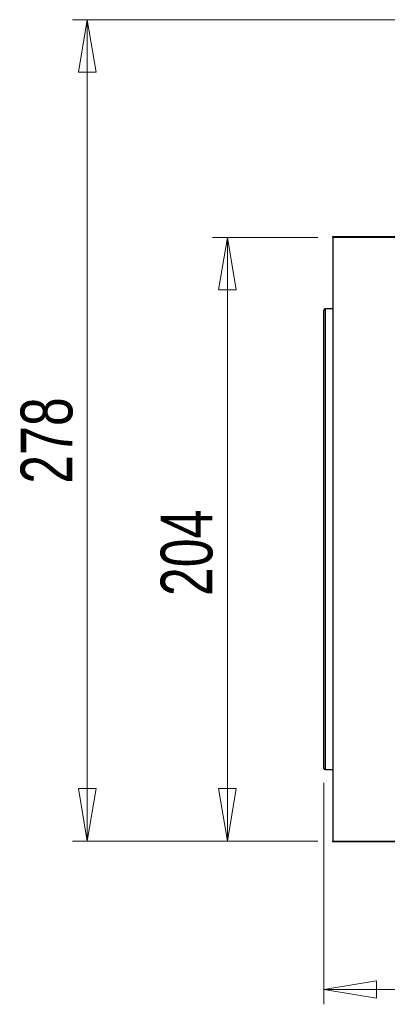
# Model space of a CAD drawing. Header units: millimetres. Extents: x 15 to 415, y 5 to 292.
# Tile 12 of 32: x 155 to 180, y 119 to 185. Entities that reach past the tile are written whole.
import ezdxf

# ---------------------------------------------------------------- set-up
doc = ezdxf.new("R2010")
doc.units = ezdxf.units.MM
doc.styles.add('SLDTEXTSTYLE0', font='TXT', dxfattribs={"width": 0.75})
doc.dimstyles.new('SLDDIMSTYLE0', dxfattribs={"dimtxt": 3.5, "dimasz": 3.556, "dimexe": 0, "dimexo": 0.0625, "dimgap": 0.875, "dimtad": 1, "dimlfac": 5, "dimrnd": 1e-09, "dimzin": 12, "dimdsep": 46, "dimtxsty": 'SLDTEXTSTYLE0', "dimblk1": 'CLOSED', "dimblk2": 'CLOSED', "dimsah": 1, "dimcen": 0.09, "dimadec": 0, "dimazin": 3, "dimtfac": 1, "dimtofl": 0, "dimtmove": 0, "dimatfit": 3, "dimldrblk": 'CLOSED', "dimfxl": 0, "dimfrac": 2, "dimtolj": 1, "dimtzin": 12, "dimarcsym": 0})
doc.dimstyles.new('SLDDIMSTYLE1', dxfattribs={"dimtxt": 3.5, "dimasz": 3.556, "dimexe": 0, "dimexo": 0.0625, "dimgap": 0.875, "dimtad": 1, "dimdec": 0, "dimlfac": 5, "dimrnd": 1e-09, "dimzin": 12, "dimdsep": 46, "dimtxsty": 'SLDTEXTSTYLE0', "dimblk1": 'CLOSED', "dimblk2": 'CLOSED', "dimsah": 1, "dimcen": 0.09, "dimadec": 0, "dimazin": 3, "dimtfac": 1, "dimtofl": 0, "dimtmove": 0, "dimatfit": 3, "dimldrblk": 'CLOSED', "dimfxl": 0, "dimfrac": 2, "dimtolj": 1, "dimtzin": 12, "dimarcsym": 0})
doc.dimstyles.new('SLDDIMSTYLE2', dxfattribs={"dimtxt": 3.5, "dimasz": 3.556, "dimexe": 0, "dimexo": 0.0625, "dimgap": 0.875, "dimtad": 1, "dimdec": 0, "dimlfac": 5, "dimrnd": 1e-09, "dimzin": 12, "dimdsep": 46, "dimtxsty": 'SLDTEXTSTYLE0', "dimblk1": 'CLOSED', "dimblk2": 'CLOSED', "dimsah": 1, "dimcen": 0.09, "dimadec": 0, "dimazin": 3, "dimtfac": 1, "dimtdec": 0, "dimtofl": 0, "dimtmove": 0, "dimatfit": 3, "dimldrblk": 'CLOSED', "dimfxl": 0, "dimfrac": 2, "dimtolj": 1, "dimtzin": 12, "dimarcsym": 0})

# ---------------------------------------------------------------- blocks, each defined once
blk = doc.blocks.new('_Closed')
at = {"color": 0, "linetype": 'ByBlock', "lineweight": -2}
for p, q in [((-1, 0.166667), (0, 0)), ((-1, 0.166667), (-1, -0.166667)), ((0, 0), (-1, -0.166667)), ((0, 0), (-1, 0))]:
    blk.add_line(p, q, dxfattribs=at)
blk = doc.blocks.new('_D')
at = {"color": 7, "linetype": 'Continuous', "lineweight": 18}
for p, q in [((175.479, 133.66), (175.479, 118.66)), ((225.479, 133.66), (225.479, 118.66)), ((175.479, 119.66), (225.479, 119.66))]:
    blk.add_line(p, q, dxfattribs=at)
at = {"color": 7, "linetype": 'Continuous', "lineweight": 18, "xscale": 3.556, "yscale": 3.556, "rotation": 180.0000000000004}
blk.add_blockref('_Closed', (175.479, 119.66), dxfattribs=at)
at = {"color": 7, "linetype": 'Continuous', "lineweight": 18, "xscale": 3.556, "yscale": 3.556}
blk.add_blockref('_Closed', (225.479, 119.66), dxfattribs=at)
at = {"color": 7, "linetype": 'Continuous', "lineweight": 18, "insert": (194.824, 124.172), "char_height": 3.5, "attachment_point": 1, "style": 'SLDTEXTSTYLE0'}
blk.add_mtext('250', dxfattribs=at)
blk = doc.blocks.new('_D_1')
at = {"color": 7, "linetype": 'Continuous', "lineweight": 18}
for p, q in [((175.079, 170.607), (167.956, 170.607)), ((168.956, 129.713), (168.956, 170.607)), ((175.079, 129.713), (167.956, 129.713))]:
    blk.add_line(p, q, dxfattribs=at)
at = {"color": 7, "linetype": 'Continuous', "lineweight": 18, "xscale": 3.556, "yscale": 3.556}
for p, rotation in [((168.956, 170.607), 90.0000000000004), ((168.956, 129.713), 270.0000000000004)]:
    blk.add_blockref('_Closed', p, dxfattribs=dict(at, rotation=rotation))
at = {"color": 7, "linetype": 'Continuous', "lineweight": 18, "insert": (164.444, 146.312), "char_height": 3.5, "attachment_point": 1, "rotation": 90, "style": 'SLDTEXTSTYLE0'}
blk.add_mtext('204', dxfattribs=at)
blk = doc.blocks.new('_D_2')
at = {"color": 7, "linetype": 'Continuous', "lineweight": 18}
for p, q in [((198.925, 185.353), (158.479, 185.353)), ((159.479, 129.713), (159.479, 185.353)), ((175.079, 129.713), (158.479, 129.713))]:
    blk.add_line(p, q, dxfattribs=at)
at = {"color": 7, "linetype": 'Continuous', "lineweight": 18, "xscale": 3.556, "yscale": 3.556}
for p, rotation in [((159.479, 185.353), 90.0000000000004), ((159.479, 129.713), 270.0000000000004)]:
    blk.add_blockref('_Closed', p, dxfattribs=dict(at, rotation=rotation))
at = {"color": 7, "linetype": 'Continuous', "lineweight": 18, "insert": (154.967, 153.92), "char_height": 3.5, "attachment_point": 1, "rotation": 90, "style": 'SLDTEXTSTYLE0'}
blk.add_mtext('278', dxfattribs=at)

msp = doc.modelspace()

# ---------------------------------------------------------------- linework, layer by layer
at = {"color": 7, "linetype": 'Continuous', "lineweight": 25}
for p, q in [((176.079, 170.6601), (180.479, 170.6601)), ((176.079, 170.607), (176.079, 170.6601)), ((180.479, 170.607), (176.079, 170.607)), ((176.079, 170.607), (176.079, 129.7132)), ((175.479, 134.6601), (175.479, 165.6601)), ((176.079, 165.7601), (175.579, 165.7601)), ((175.579, 134.5601), (176.079, 134.5601)), ((176.079, 129.7132), (180.479, 129.7132)), ((176.079, 129.6601), (176.079, 129.7132)), ((180.479, 129.6601), (176.079, 129.6601))]:
    msp.add_line(p, q, dxfattribs=at)
at = {"color": 8, "linetype": 'Continuous', "lineweight": 25}
msp.add_line((175.579, 165.7601), (175.579, 134.5601), dxfattribs=at)
at = {"color": 7, "linetype": 'Continuous', "lineweight": 25}
for centre, start, end in [((175.579, 165.6601), 90, 180), ((175.579, 134.6601), 180, 270)]:
    msp.add_arc(centre, 0.1, start, end, dxfattribs=at)

# ---------------------------------------------------------------- dimensions: what is measured, and where the dimension line sits
at = {"color": 7, "linetype": 'Continuous', "lineweight": 18}
for base, p2, dimstyle, picture, middle in [((159.479, 185.3529), (199.9247, 185.3529), 'SLDDIMSTYLE2', '_D_2', (159.479, 157.7996)), ((168.9559, 170.607), (176.079, 170.607), 'SLDDIMSTYLE1', '_D_1', (168.9559, 150.1911))]:
    dim = msp.add_linear_dim(base=base, p1=(176.079, 129.7132), p2=p2, angle=90, dimstyle=dimstyle, dxfattribs=at)
    dim.commit()
    dim.dimension.update_dxf_attribs({"geometry": picture, "text_midpoint": middle, "dimtype": 160})
dim = msp.add_linear_dim(base=(225.479, 119.6601), p1=(175.479, 134.6601), p2=(225.479, 134.6601), dimstyle='SLDDIMSTYLE0', dxfattribs=at)
dim.commit()
dim.dimension.update_dxf_attribs({"geometry": '_D', "text_midpoint": (198.703, 119.6601), "dimtype": 160})

doc.saveas('drawing.dxf')
